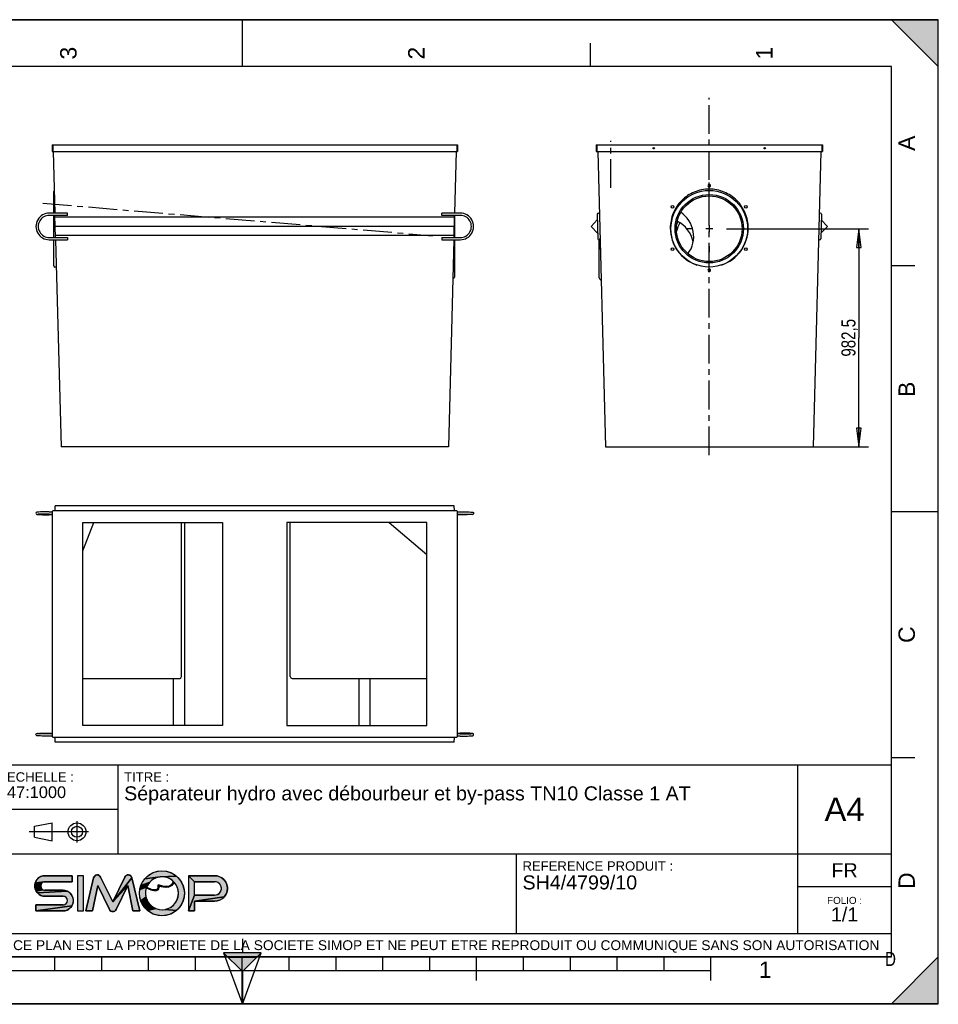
# Model space of a CAD drawing. Header units: millimetres. Extents: x 0 to 297, y 0 to 210.
# Tile 2 of 2: x 101 to 297, y 0 to 210. Entities that reach past the tile are written whole.
import ezdxf

# ---------------------------------------------------------------- set-up
doc = ezdxf.new("R2010")
doc.units = ezdxf.units.MM
doc.header["$LTSCALE"] = 16.335
doc.linetypes.add('CENTER', pattern=[0.6, 0.375, -0.075, 0.075, -0.075])
doc.layers.get('0').update_dxf_attribs({"linetype": 'CONTINUOUS'})
doc.layers.add('AXES', color=7, linetype='CONTINUOUS')
doc.layers.add('AXES_REF', color=7, linetype='CONTINUOUS')
doc.styles.get("Standard").update_dxf_attribs({"font": 'txt', "width": 0.8})
doc.styles.add('TEXTSTYLE_2', font='arial.ttf')
doc.styles.add('TEXTSTYLE_3', font='arial.ttf')
doc.dimstyles.new('DIMSTYLE_1', dxfattribs={"dimtxt": 3, "dimasz": 4, "dimexe": 2, "dimexo": 0.0625, "dimgap": 0.75, "dimtad": 1, "dimlfac": 21.106588, "dimtxsty": 'Standard', "dimblk": 'CLOSED', "dimblk1": 'CLOSED', "dimblk2": 'CLOSED', "dimcen": 0.09, "dimclrt": 7, "dimazin": 2, "dimtp": 0.01, "dimtm": 0.01, "dimtfac": 1, "dimtofl": 0, "dimtmove": 0, "dimatfit": 3, "dimldrblk": 'CLOSED', "dimfxl": 1, "dimtolj": 1, "dimarcsym": 0})

# ---------------------------------------------------------------- blocks, each defined once
blk = doc.blocks.new('MARGEA4_BL0', base_point=(148.51, 105.01))
at = {"color": 7, "linetype": 'Continuous'}
for p, q in [((297.01, 210.01), (0.01, 210.01)), ((0.01, 0.01), (0.01, 210.01)), ((0.01, 200.01), (10.01, 210.01)), ((10.01, 210.01), (0.01, 210.01)), ((0.01, 210.01), (0.01, 200.01)), ((0.01, 0.01), (0.01, 210.01)), ((0.01, 210.01), (0.01, 0.01)), ((0.01, 200.01), (10.01, 210.01)), ((148.51, 210.01), (148.51, 200.01)), ((287.01, 210.01), (297.01, 200.01)), ((297.01, 210.01), (287.01, 210.01)), ((297.01, 200.01), (287.01, 210.01)), ((297.01, 0.01), (297.01, 210.01)), ((297.01, 200.01), (297.01, 210.01)), ((297.01, 0.01), (297.01, 210.01)), ((74.26, 205.01), (74.26, 200.01)), ((222.76, 205.01), (222.76, 200.01)), ((287.01, 200.01), (10.01, 200.01)), ((10.01, 200.01), (10.01, 10.01)), ((287.01, 10.01), (287.01, 200.01)), ((5.01, 157.51), (10.01, 157.51)), ((292.01, 157.51), (287.01, 157.51)), ((0.01, 105.01), (15.01, 105.01)), ((297.01, 105.01), (287.01, 105.01)), ((5.01, 52.51), (10.01, 52.51)), ((292.01, 52.51), (287.01, 52.51)), ((0.01, 10.01), (10.01, 0.01)), ((0.01, 0.01), (0.01, 10.01)), ((0.01, 10.01), (10.01, 0.01)), ((287.01, 10.01), (10.01, 10.01)), ((48.51, 5.01), (48.51, 10.01)), ((58.51, 7.01), (58.51, 10.01)), ((68.51, 7.01), (68.51, 10.01)), ((78.51, 7.01), (78.51, 10.01)), ((88.51, 7.01), (88.51, 10.01)), ((98.51, 5.01), (98.51, 10.01)), ((108.51, 7.01), (108.51, 10.01)), ((118.51, 7.01), (118.51, 10.01)), ((128.51, 7.01), (128.51, 10.01)), ((138.51, 7.01), (138.51, 10.01)), ((148.51, 0.01), (148.51, 10.01)), ((158.51, 7.01), (158.51, 10.01)), ((168.51, 7.01), (168.51, 10.01)), ((178.51, 7.01), (178.51, 10.01)), ((188.51, 7.01), (188.51, 10.01)), ((198.51, 5.01), (198.51, 10.01)), ((208.51, 7.01), (208.51, 10.01)), ((218.51, 7.01), (218.51, 10.01)), ((228.51, 7.01), (228.51, 10.01)), ((238.51, 7.01), (238.51, 10.01)), ((248.51, 5.01), (248.51, 10.01)), ((297.01, 10.01), (287.01, 0.01)), ((297.01, 10.01), (287.01, 0.01)), ((297.01, 0.01), (297.01, 10.01)), ((248.51, 7.01), (48.51, 7.01)), ((297.01, 0.01), (0.01, 0.01)), ((10.01, 0.01), (0.01, 0.01)), ((297.01, 0.01), (0.01, 0.01)), ((287.01, 0.01), (297.01, 0.01))]:
    blk.add_line(p, q, dxfattribs=at)
for points in [[(0.01, 200.01), (10.01, 210.01), (0.01, 210.01)], [(287.01, 210.01), (297.01, 200.01), (297.01, 210.01)], [(0.01, 10.01), (10.01, 0.01), (0.01, 0.01)], [(297.01, 10.01), (287.01, 0.01), (297.01, 0.01)]]:
    blk.add_solid(points, dxfattribs=at)
at = {"color": 7, "linetype": 'Continuous', "style": 'TEXTSTYLE_2', "oblique": 0}
for s, p in [('4', (38.89, 201.51)), ('3', (113.14, 201.51)), ('2', (187.39, 201.51)), ('1', (261.64, 201.51)), ('A', (292.01, 182.01)), ('B', (292.01, 129.51)), ('C', (292.01, 77.01)), ('D', (292.01, 24.51))]:
    blk.add_text(s, height=3.5, rotation=90, dxfattribs=at).set_placement(p)
for s, p in [('A', (5.01, 182.01)), ('B', (5.01, 129.51)), ('C', (5.01, 77.01)), ('D', (5.01, 24.51)), ('4', (36.17, 5.35)), ('1', (258.71, 5.52))]:
    blk.add_text(s, height=3.5, dxfattribs=at).set_placement(p)
blk = doc.blocks.new('REPERE_ORIENTATION_BL1', base_point=(148.52, 6.9))
at = {"color": 7, "linetype": 'Continuous'}
for p, q in [((148.52, 13.9), (148.52, 10.9)), ((148.52, 6.9), (144.52, 10.9)), ((152.52, 10.9), (144.52, 10.9)), ((144.52, 10.9), (148.52, -0.1)), ((148.52, 6.9), (152.52, 10.9)), ((148.52, -0.1), (152.52, 10.9)), ((151.52, 9.9), (145.52, 9.9)), ((148.52, 6.9), (148.52, -0.1))]:
    blk.add_line(p, q, dxfattribs=at)
blk.add_solid([(144.52, 10.9), (148.52, 6.9), (152.52, 10.9)], dxfattribs=at)
blk = doc.blocks.new('ISO_BL3', base_point=(109.36, 36.71))
at = {"color": 7, "linetype": 'Continuous'}
for p, q in [((104.16, 37.89), (107.96, 38.61)), ((104.16, 35.53), (104.16, 37.89)), ((107.96, 34.81), (107.96, 38.61)), ((113.24, 34.43), (113.24, 38.99)), ((115.7, 36.71), (103.02, 36.71)), ((104.16, 35.53), (107.96, 34.81))]:
    blk.add_line(p, q, dxfattribs=at)
for radius in [1.9, 1.18]:
    blk.add_circle((113.24, 36.71), radius, dxfattribs=at)
blk = doc.blocks.new('LOGO-SIMOP-2009_BL4', base_point=(124.77, 23.59))
at = {"linetype": 'Continuous'}
for points in [[(105.95, 27.3), (106.41, 27.35), (112.22, 27.35), (112.22, 26.07), (106.41, 26.07), (104.32, 25.83), (104.51, 26.25), (104.78, 26.62), (105.12, 26.93), (105.52, 27.16)], [(117.58, 27.51), (117.79, 27.47), (117.99, 27.38), (118.15, 27.24), (118.28, 27.06), (120.86, 21.75), (124.06, 25.22), (121.58, 20.12), (121.45, 19.93), (121.28, 19.79), (121.08, 19.7), (120.86, 19.67), (120.64, 19.7), (120.44, 19.79), (120.27, 19.93), (120.14, 20.12), (117.66, 25.22), (116.54, 19.83), (115.1, 19.83), (116.78, 26.89), (116.86, 27.1), (116.99, 27.27), (117.16, 27.4), (117.36, 27.49)], [(123.93, 27.47), (124.14, 27.51), (124.36, 27.49), (124.56, 27.4), (124.73, 27.27), (124.86, 27.1), (124.94, 26.89), (120.86, 21.75), (123.44, 27.06), (123.56, 27.24), (123.73, 27.38)], [(131.36, 28.39), (132.2, 28.32), (133.01, 28.1), (133.76, 27.75), (134.45, 27.27), (130.96, 27.09), (127.69, 26.67), (128.28, 27.27), (128.96, 27.75), (129.72, 28.1), (130.53, 28.32)], [(138.29, 26.07), (137.01, 27.35), (142.61, 27.35), (143.18, 27.29), (143.72, 27.11), (144.21, 26.83), (144.63, 26.45), (144.97, 25.99), (145.2, 25.47), (145.32, 24.91), (145.32, 24.34), (145.2, 23.79), (144.97, 23.27), (144.63, 22.81), (138.29, 21.91), (138.29, 19.83), (137.01, 19.83), (138.29, 23.19), (142.61, 23.19), (142.96, 23.23), (143.28, 23.35), (143.57, 23.55), (143.8, 23.81), (143.96, 24.12), (144.04, 24.46), (144.04, 24.8), (143.96, 25.14), (143.8, 25.45), (143.57, 25.71), (143.28, 25.9), (142.96, 26.03), (142.61, 26.07)], [(105.95, 25.95), (105.76, 25.8), (104.22, 25.38), (104.32, 25.83), (106.41, 26.07), (106.17, 26.04)], [(105.52, 25.39), (105.49, 25.15), (105.52, 24.91), (104.32, 24.47), (104.22, 24.92), (104.22, 25.38), (105.76, 25.8), (105.62, 25.61)], [(124.06, 25.22), (120.86, 21.75), (124.94, 26.89), (126.62, 19.83), (125.18, 19.83)], [(128.37, 25.44), (128.08, 24.87), (126.64, 24.42), (126.85, 25.23), (128.75, 25.95)], [(129.75, 26.72), (129.21, 26.38), (128.75, 25.95), (126.85, 25.23), (127.21, 25.99), (127.69, 26.67), (130.96, 27.09), (130.34, 26.96)], [(131.15, 25.2), (131.68, 25.06), (131.32, 24.98), (130.74, 25.18), (130.72, 24.82), (130.63, 24.56), (130.48, 24.35), (130.27, 24.21), (130, 24.3), (130.18, 24.35), (130.35, 24.45), (130.48, 24.62), (130.55, 24.81), (130.58, 25.06), (130.56, 25.43)], [(131.6, 27.1), (130.96, 27.09), (134.45, 27.27), (135.04, 26.67), (135.52, 25.99), (135.87, 25.23), (136.09, 24.42), (136.16, 23.59), (136.09, 22.76), (135.87, 21.95), (135.52, 21.19), (135.04, 20.5), (134.45, 19.91), (132.08, 20.14), (132.72, 20.34), (133.31, 20.66), (133.83, 21.08), (134.26, 21.59), (134.59, 22.18), (134.8, 22.82), (134.88, 23.48), (134.84, 24.15), (134.67, 24.8), (134.38, 25.41), (133.98, 25.95), (133.72, 25.55), (133.44, 25.26), (133.1, 25.04), (132.73, 24.91), (132.16, 25.01), (132.59, 25.04), (132.97, 25.16), (133.31, 25.36), (133.6, 25.65), (133.86, 26.07), (133.38, 26.48), (132.82, 26.79), (132.22, 27)], [(105.76, 24.5), (105.95, 24.35), (104.51, 24.05), (104.32, 24.47), (105.52, 24.91), (105.62, 24.69)], [(111.55, 23.81), (111.89, 23.5), (112.17, 23.13), (112.35, 22.71), (112.45, 22.26), (112.45, 21.8), (112.35, 21.35), (112.17, 20.93), (104.45, 19.83), (104.45, 21.11), (110.26, 21.11), (110.5, 21.14), (110.72, 21.23), (110.91, 21.38), (111.06, 21.57), (111.15, 21.79), (111.18, 22.03), (111.15, 22.27), (111.06, 22.49), (110.91, 22.68), (110.72, 22.83), (110.5, 22.92), (110.26, 22.95), (106.41, 22.95), (105.95, 23), (105.52, 23.14), (105.12, 23.37), (104.78, 23.68), (111.15, 24.04)], [(110.72, 24.18), (111.15, 24.04), (104.78, 23.68), (104.51, 24.05), (105.95, 24.35), (106.17, 24.26), (106.41, 24.23), (110.26, 24.23)], [(128.08, 24.87), (128.43, 24.7), (128.44, 24.52), (128.03, 24.72), (127.88, 24.06), (127.85, 23.39), (127.95, 22.73), (126.85, 21.95), (126.64, 22.76), (126.56, 23.59), (126.64, 24.42)], [(128.74, 24.57), (129.03, 24.46), (129.31, 24.37), (129.16, 24.24), (128.8, 24.37), (128.44, 24.52), (128.43, 24.7)], [(129.79, 24.29), (130, 24.3), (130.27, 24.21), (130.03, 24.14), (129.77, 24.13), (129.47, 24.17), (129.16, 24.24), (129.31, 24.37), (129.55, 24.32)], [(132.16, 25.01), (132.73, 24.91), (132.31, 24.85), (131.84, 24.87), (131.32, 24.98), (131.68, 25.06)], [(128.18, 22.1), (128.52, 21.52), (128.96, 21.02), (127.69, 20.5), (127.21, 21.19), (126.85, 21.95), (127.95, 22.73)], [(129.49, 20.61), (130.09, 20.31), (128.28, 19.91), (127.69, 20.5), (128.96, 21.02)], [(143.18, 21.97), (142.61, 21.91), (138.29, 21.91), (144.63, 22.81), (144.21, 22.43), (143.72, 22.14)], [(110.72, 19.88), (110.26, 19.83), (104.45, 19.83), (112.17, 20.93), (111.89, 20.56), (111.55, 20.25), (111.15, 20.02)], [(131.41, 20.07), (132.08, 20.14), (134.45, 19.91), (133.76, 19.43), (133.01, 19.08), (132.2, 18.86), (131.36, 18.79), (130.53, 18.86), (129.72, 19.08), (128.96, 19.43), (128.28, 19.91), (130.09, 20.31), (130.74, 20.13)]]:
    blk.add_hatch(color=7, dxfattribs=at).paths.add_polyline_path(points)
at = {"color": 7, "linetype": 'Continuous'}
for p, q in [((105.95, 27.3), (106.41, 27.35)), ((112.22, 27.35), (106.41, 27.35)), ((112.22, 26.07), (112.22, 27.35)), ((113.34, 27.35), (113.34, 19.83)), ((114.62, 27.35), (113.34, 27.35)), ((114.62, 19.83), (114.62, 27.35)), ((116.99, 27.27), (117.16, 27.4)), ((117.16, 27.4), (117.36, 27.49)), ((117.36, 27.49), (117.58, 27.51)), ((117.58, 27.51), (117.79, 27.47)), ((117.79, 27.47), (117.99, 27.38)), ((117.99, 27.38), (118.15, 27.24)), ((123.56, 27.24), (123.73, 27.38)), ((123.73, 27.38), (123.93, 27.47)), ((123.93, 27.47), (124.14, 27.51)), ((124.14, 27.51), (124.36, 27.49)), ((124.36, 27.49), (124.56, 27.4)), ((124.56, 27.4), (124.73, 27.27)), ((128.28, 27.27), (128.96, 27.75)), ((128.96, 27.75), (129.72, 28.1)), ((129.72, 28.1), (130.53, 28.32)), ((130.53, 28.32), (131.36, 28.39)), ((131.36, 28.39), (132.2, 28.32)), ((132.2, 28.32), (133.01, 28.1)), ((133.01, 28.1), (133.76, 27.75)), ((133.76, 27.75), (134.45, 27.27)), ((142.61, 27.35), (137.01, 27.35)), ((138.29, 26.07), (137.01, 27.35)), ((137.01, 27.35), (137.01, 19.83)), ((142.61, 27.35), (143.18, 27.29)), ((104.22, 25.38), (104.32, 25.83)), ((105.76, 25.8), (104.22, 25.38)), ((104.22, 24.92), (104.22, 25.38)), ((104.32, 25.83), (104.51, 26.25)), ((106.41, 26.07), (104.32, 25.83)), ((104.51, 26.25), (104.78, 26.62)), ((104.78, 26.62), (105.12, 26.93)), ((105.12, 26.93), (105.52, 27.16)), ((105.52, 25.39), (105.49, 25.15)), ((105.52, 27.16), (105.95, 27.3)), ((105.62, 25.61), (105.52, 25.39)), ((105.76, 25.8), (105.62, 25.61)), ((105.95, 25.95), (105.76, 25.8)), ((106.17, 26.04), (105.95, 25.95)), ((106.41, 26.07), (106.17, 26.04)), ((106.41, 26.07), (112.22, 26.07)), ((116.78, 26.89), (115.1, 19.83)), ((116.54, 19.83), (117.66, 25.22)), ((116.78, 26.89), (116.86, 27.1)), ((116.86, 27.1), (116.99, 27.27)), ((117.66, 25.22), (120.14, 20.12)), ((118.15, 27.24), (118.28, 27.06)), ((120.86, 21.75), (118.28, 27.06)), ((123.44, 27.06), (120.86, 21.75)), ((124.94, 26.89), (120.86, 21.75)), ((124.06, 25.22), (120.86, 21.75)), ((121.58, 20.12), (124.06, 25.22)), ((123.44, 27.06), (123.56, 27.24)), ((124.06, 25.22), (125.18, 19.83)), ((124.73, 27.27), (124.86, 27.1)), ((124.86, 27.1), (124.94, 26.89)), ((126.62, 19.83), (124.94, 26.89)), ((126.64, 24.42), (126.85, 25.23)), ((126.85, 25.23), (127.21, 25.99)), ((128.75, 25.95), (126.85, 25.23)), ((127.21, 25.99), (127.69, 26.67)), ((127.69, 26.67), (128.28, 27.27)), ((130.96, 27.09), (127.69, 26.67)), ((128.37, 25.44), (128.08, 24.87)), ((128.75, 25.95), (128.37, 25.44)), ((129.21, 26.38), (128.75, 25.95)), ((129.75, 26.72), (129.21, 26.38)), ((130.34, 26.96), (129.75, 26.72)), ((130.96, 27.09), (130.34, 26.96)), ((130.58, 25.06), (130.56, 25.43)), ((130.56, 25.43), (131.15, 25.2)), ((134.45, 27.27), (130.96, 27.09)), ((131.6, 27.1), (130.96, 27.09)), ((132.22, 27), (131.6, 27.1)), ((132.82, 26.79), (132.22, 27)), ((133.38, 26.48), (132.82, 26.79)), ((132.97, 25.16), (133.31, 25.36)), ((133.44, 25.26), (133.1, 25.04)), ((133.31, 25.36), (133.6, 25.65)), ((133.86, 26.07), (133.38, 26.48)), ((133.72, 25.55), (133.44, 25.26)), ((133.6, 25.65), (133.86, 26.07)), ((133.98, 25.95), (133.72, 25.55)), ((134.38, 25.41), (133.98, 25.95)), ((134.67, 24.8), (134.38, 25.41)), ((134.45, 27.27), (135.04, 26.67)), ((135.04, 26.67), (135.52, 25.99)), ((135.52, 25.99), (135.87, 25.23)), ((135.87, 25.23), (136.09, 24.42)), ((138.29, 26.07), (142.61, 26.07)), ((138.29, 23.19), (138.29, 26.07)), ((142.96, 26.03), (142.61, 26.07)), ((143.28, 25.9), (142.96, 26.03)), ((143.18, 27.29), (143.72, 27.11)), ((143.57, 25.71), (143.28, 25.9)), ((143.8, 25.45), (143.57, 25.71)), ((143.72, 27.11), (144.21, 26.83)), ((143.96, 25.14), (143.8, 25.45)), ((144.21, 26.83), (144.63, 26.45)), ((144.63, 26.45), (144.97, 25.99)), ((144.97, 25.99), (145.2, 25.47)), ((145.2, 25.47), (145.32, 24.91)), ((104.32, 24.47), (104.22, 24.92)), ((105.52, 24.91), (104.32, 24.47)), ((104.51, 24.05), (104.32, 24.47)), ((105.95, 24.35), (104.51, 24.05)), ((104.78, 23.68), (104.51, 24.05)), ((111.15, 24.04), (104.78, 23.68)), ((105.12, 23.37), (104.78, 23.68)), ((105.52, 23.14), (105.12, 23.37)), ((105.49, 25.15), (105.52, 24.91)), ((105.52, 24.91), (105.62, 24.69)), ((105.95, 23), (105.52, 23.14)), ((105.62, 24.69), (105.76, 24.5)), ((105.76, 24.5), (105.95, 24.35)), ((105.95, 24.35), (106.17, 24.26)), ((106.17, 24.26), (106.41, 24.23)), ((110.26, 24.23), (106.41, 24.23)), ((110.26, 24.23), (110.72, 24.18)), ((110.72, 24.18), (111.15, 24.04)), ((111.15, 24.04), (111.55, 23.81)), ((111.55, 23.81), (111.89, 23.5)), ((111.89, 23.5), (112.17, 23.13)), ((112.17, 23.13), (112.35, 22.71)), ((126.56, 23.59), (126.64, 24.42)), ((126.64, 22.76), (126.56, 23.59)), ((128.08, 24.87), (126.64, 24.42)), ((127.88, 24.06), (127.85, 23.39)), ((127.85, 23.39), (127.95, 22.73)), ((128.03, 24.72), (127.88, 24.06)), ((128.44, 24.52), (128.03, 24.72)), ((128.08, 24.87), (128.43, 24.7)), ((128.43, 24.7), (128.74, 24.57)), ((128.43, 24.7), (128.44, 24.52)), ((128.8, 24.37), (128.44, 24.52)), ((128.74, 24.57), (129.03, 24.46)), ((129.16, 24.24), (128.8, 24.37)), ((129.03, 24.46), (129.31, 24.37)), ((129.31, 24.37), (129.16, 24.24)), ((129.47, 24.17), (129.16, 24.24)), ((129.31, 24.37), (129.55, 24.32)), ((129.77, 24.13), (129.47, 24.17)), ((129.55, 24.32), (129.79, 24.29)), ((130.03, 24.14), (129.77, 24.13)), ((129.79, 24.29), (130, 24.3)), ((130, 24.3), (130.18, 24.35)), ((130.27, 24.21), (130, 24.3)), ((130.27, 24.21), (130.03, 24.14)), ((130.18, 24.35), (130.35, 24.45)), ((130.48, 24.35), (130.27, 24.21)), ((130.35, 24.45), (130.48, 24.62)), ((130.48, 24.62), (130.55, 24.81)), ((130.63, 24.56), (130.48, 24.35)), ((130.55, 24.81), (130.58, 25.06)), ((130.72, 24.82), (130.63, 24.56)), ((130.74, 25.18), (130.72, 24.82)), ((131.32, 24.98), (130.74, 25.18)), ((131.15, 25.2), (131.68, 25.06)), ((131.68, 25.06), (131.32, 24.98)), ((131.84, 24.87), (131.32, 24.98)), ((131.68, 25.06), (132.16, 25.01)), ((132.31, 24.85), (131.84, 24.87)), ((132.16, 25.01), (132.59, 25.04)), ((132.73, 24.91), (132.16, 25.01)), ((132.73, 24.91), (132.31, 24.85)), ((132.59, 25.04), (132.97, 25.16)), ((133.1, 25.04), (132.73, 24.91)), ((134.84, 24.15), (134.67, 24.8)), ((134.8, 22.82), (134.88, 23.48)), ((134.88, 23.48), (134.84, 24.15)), ((136.09, 24.42), (136.16, 23.59)), ((136.16, 23.59), (136.09, 22.76)), ((138.29, 23.19), (137.01, 19.83)), ((142.61, 23.19), (138.29, 23.19)), ((142.61, 23.19), (142.96, 23.23)), ((142.96, 23.23), (143.28, 23.35)), ((143.28, 23.35), (143.57, 23.55)), ((143.57, 23.55), (143.8, 23.81)), ((143.8, 23.81), (143.96, 24.12)), ((144.04, 24.8), (143.96, 25.14)), ((143.96, 24.12), (144.04, 24.46)), ((144.04, 24.46), (144.04, 24.8)), ((144.97, 23.27), (144.63, 22.81)), ((145.2, 23.79), (144.97, 23.27)), ((145.32, 24.34), (145.2, 23.79)), ((145.32, 24.91), (145.32, 24.34)), ((104.45, 21.11), (104.45, 19.83)), ((110.26, 21.11), (104.45, 21.11)), ((106.41, 22.95), (105.95, 23)), ((106.41, 22.95), (110.26, 22.95)), ((110.5, 22.92), (110.26, 22.95)), ((110.26, 21.11), (110.5, 21.14)), ((110.72, 22.83), (110.5, 22.92)), ((110.5, 21.14), (110.72, 21.23)), ((110.91, 22.68), (110.72, 22.83)), ((110.72, 21.23), (110.91, 21.38)), ((111.06, 22.49), (110.91, 22.68)), ((110.91, 21.38), (111.06, 21.57)), ((111.15, 22.27), (111.06, 22.49)), ((111.06, 21.57), (111.15, 21.79)), ((111.18, 22.03), (111.15, 22.27)), ((111.15, 21.79), (111.18, 22.03)), ((112.35, 21.35), (112.17, 20.93)), ((112.35, 22.71), (112.45, 22.26)), ((112.45, 21.8), (112.35, 21.35)), ((112.45, 22.26), (112.45, 21.8)), ((126.85, 21.95), (126.64, 22.76)), ((127.95, 22.73), (126.85, 21.95)), ((127.21, 21.19), (126.85, 21.95)), ((127.69, 20.5), (127.21, 21.19)), ((128.96, 21.02), (127.69, 20.5)), ((127.95, 22.73), (128.18, 22.1)), ((128.18, 22.1), (128.52, 21.52)), ((128.52, 21.52), (128.96, 21.02)), ((128.96, 21.02), (129.49, 20.61)), ((133.31, 20.66), (133.83, 21.08)), ((133.83, 21.08), (134.26, 21.59)), ((134.26, 21.59), (134.59, 22.18)), ((134.59, 22.18), (134.8, 22.82)), ((135.52, 21.19), (135.04, 20.5)), ((135.87, 21.95), (135.52, 21.19)), ((136.09, 22.76), (135.87, 21.95)), ((144.63, 22.81), (138.29, 21.91)), ((138.29, 21.91), (142.61, 21.91)), ((138.29, 19.83), (138.29, 21.91)), ((143.18, 21.97), (142.61, 21.91)), ((143.72, 22.14), (143.18, 21.97)), ((144.21, 22.43), (143.72, 22.14)), ((144.63, 22.81), (144.21, 22.43)), ((112.17, 20.93), (104.45, 19.83)), ((104.45, 19.83), (110.26, 19.83)), ((110.72, 19.88), (110.26, 19.83)), ((111.15, 20.02), (110.72, 19.88)), ((111.55, 20.25), (111.15, 20.02)), ((111.89, 20.56), (111.55, 20.25)), ((112.17, 20.93), (111.89, 20.56)), ((113.34, 19.83), (114.62, 19.83)), ((115.1, 19.83), (116.54, 19.83)), ((120.27, 19.93), (120.14, 20.12)), ((120.44, 19.79), (120.27, 19.93)), ((120.64, 19.7), (120.44, 19.79)), ((120.86, 19.67), (120.64, 19.7)), ((121.08, 19.7), (120.86, 19.67)), ((121.28, 19.79), (121.08, 19.7)), ((121.45, 19.93), (121.28, 19.79)), ((121.58, 20.12), (121.45, 19.93)), ((125.18, 19.83), (126.62, 19.83)), ((128.28, 19.91), (127.69, 20.5)), ((130.09, 20.31), (128.28, 19.91)), ((128.96, 19.43), (128.28, 19.91)), ((129.72, 19.08), (128.96, 19.43)), ((129.49, 20.61), (130.09, 20.31)), ((130.53, 18.86), (129.72, 19.08)), ((130.09, 20.31), (130.74, 20.13)), ((130.74, 20.13), (131.41, 20.07)), ((131.41, 20.07), (132.08, 20.14)), ((132.08, 20.14), (132.72, 20.34)), ((134.45, 19.91), (132.08, 20.14)), ((133.01, 19.08), (132.2, 18.86)), ((132.72, 20.34), (133.31, 20.66)), ((133.76, 19.43), (133.01, 19.08)), ((134.45, 19.91), (133.76, 19.43)), ((135.04, 20.5), (134.45, 19.91)), ((137.01, 19.83), (138.29, 19.83)), ((131.36, 18.79), (130.53, 18.86)), ((132.2, 18.86), (131.36, 18.79))]:
    blk.add_line(p, q, dxfattribs=at)
for points in [[(105.95, 27.3), (106.41, 27.35), (112.22, 27.35), (112.22, 26.07), (106.41, 26.07), (104.32, 25.83), (104.51, 26.25), (104.78, 26.62), (105.12, 26.93), (105.52, 27.16), (105.95, 27.3)], [(117.58, 27.51), (117.79, 27.47), (117.99, 27.38), (118.15, 27.24), (118.28, 27.06), (120.86, 21.75), (124.06, 25.22), (121.58, 20.12), (121.45, 19.93), (121.28, 19.79), (121.08, 19.7), (120.86, 19.67), (120.64, 19.7), (120.44, 19.79), (120.27, 19.93), (120.14, 20.12), (117.66, 25.22), (116.54, 19.83), (115.1, 19.83), (116.78, 26.89), (116.86, 27.1), (116.99, 27.27), (117.16, 27.4), (117.36, 27.49), (117.58, 27.51)], [(123.93, 27.47), (124.14, 27.51), (124.36, 27.49), (124.56, 27.4), (124.73, 27.27), (124.86, 27.1), (124.94, 26.89), (120.86, 21.75), (123.44, 27.06), (123.56, 27.24), (123.73, 27.38), (123.93, 27.47)], [(131.36, 28.39), (132.2, 28.32), (133.01, 28.1), (133.76, 27.75), (134.45, 27.27), (130.96, 27.09), (127.69, 26.67), (128.28, 27.27), (128.96, 27.75), (129.72, 28.1), (130.53, 28.32), (131.36, 28.39)], [(138.29, 26.07), (137.01, 27.35), (142.61, 27.35), (143.18, 27.29), (143.72, 27.11), (144.21, 26.83), (144.63, 26.45), (144.97, 25.99), (145.2, 25.47), (145.32, 24.91), (145.32, 24.34), (145.2, 23.79), (144.97, 23.27), (144.63, 22.81), (138.29, 21.91), (138.29, 19.83), (137.01, 19.83), (138.29, 23.19), (142.61, 23.19), (142.96, 23.23), (143.28, 23.35), (143.57, 23.55), (143.8, 23.81), (143.96, 24.12), (144.04, 24.46), (144.04, 24.8), (143.96, 25.14), (143.8, 25.45), (143.57, 25.71), (143.28, 25.9), (142.96, 26.03), (142.61, 26.07), (138.29, 26.07)], [(105.95, 25.95), (105.76, 25.8), (104.22, 25.38), (104.32, 25.83), (106.41, 26.07), (106.17, 26.04), (105.95, 25.95)], [(105.52, 25.39), (105.49, 25.15), (105.52, 24.91), (104.32, 24.47), (104.22, 24.92), (104.22, 25.38), (105.76, 25.8), (105.62, 25.61), (105.52, 25.39)], [(124.06, 25.22), (120.86, 21.75), (124.94, 26.89), (126.62, 19.83), (125.18, 19.83), (124.06, 25.22)], [(128.37, 25.44), (128.08, 24.87), (126.64, 24.42), (126.85, 25.23), (128.75, 25.95), (128.37, 25.44)], [(129.75, 26.72), (129.21, 26.38), (128.75, 25.95), (126.85, 25.23), (127.21, 25.99), (127.69, 26.67), (130.96, 27.09), (130.34, 26.96), (129.75, 26.72)], [(131.15, 25.2), (131.68, 25.06), (131.32, 24.98), (130.74, 25.18), (130.72, 24.82), (130.63, 24.56), (130.48, 24.35), (130.27, 24.21), (130, 24.3), (130.18, 24.35), (130.35, 24.45), (130.48, 24.62), (130.55, 24.81), (130.58, 25.06), (130.56, 25.43), (131.15, 25.2)], [(131.6, 27.1), (130.96, 27.09), (134.45, 27.27), (135.04, 26.67), (135.52, 25.99), (135.87, 25.23), (136.09, 24.42), (136.16, 23.59), (136.09, 22.76), (135.87, 21.95), (135.52, 21.19), (135.04, 20.5), (134.45, 19.91), (132.08, 20.14), (132.72, 20.34), (133.31, 20.66), (133.83, 21.08), (134.26, 21.59), (134.59, 22.18), (134.8, 22.82), (134.88, 23.48), (134.84, 24.15), (134.67, 24.8), (134.38, 25.41), (133.98, 25.95), (133.72, 25.55), (133.44, 25.26), (133.1, 25.04), (132.73, 24.91), (132.16, 25.01), (132.59, 25.04), (132.97, 25.16), (133.31, 25.36), (133.6, 25.65), (133.86, 26.07), (133.38, 26.48), (132.82, 26.79), (132.22, 27), (131.6, 27.1)], [(105.76, 24.5), (105.95, 24.35), (104.51, 24.05), (104.32, 24.47), (105.52, 24.91), (105.62, 24.69), (105.76, 24.5)], [(111.55, 23.81), (111.89, 23.5), (112.17, 23.13), (112.35, 22.71), (112.45, 22.26), (112.45, 21.8), (112.35, 21.35), (112.17, 20.93), (104.45, 19.83), (104.45, 21.11), (110.26, 21.11), (110.5, 21.14), (110.72, 21.23), (110.91, 21.38), (111.06, 21.57), (111.15, 21.79), (111.18, 22.03), (111.15, 22.27), (111.06, 22.49), (110.91, 22.68), (110.72, 22.83), (110.5, 22.92), (110.26, 22.95), (106.41, 22.95), (105.95, 23), (105.52, 23.14), (105.12, 23.37), (104.78, 23.68), (111.15, 24.04), (111.55, 23.81)], [(110.72, 24.18), (111.15, 24.04), (104.78, 23.68), (104.51, 24.05), (105.95, 24.35), (106.17, 24.26), (106.41, 24.23), (110.26, 24.23), (110.72, 24.18)], [(128.08, 24.87), (128.43, 24.7), (128.44, 24.52), (128.03, 24.72), (127.88, 24.06), (127.85, 23.39), (127.95, 22.73), (126.85, 21.95), (126.64, 22.76), (126.56, 23.59), (126.64, 24.42), (128.08, 24.87)], [(128.74, 24.57), (129.03, 24.46), (129.31, 24.37), (129.16, 24.24), (128.8, 24.37), (128.44, 24.52), (128.43, 24.7), (128.74, 24.57)], [(129.79, 24.29), (130, 24.3), (130.27, 24.21), (130.03, 24.14), (129.77, 24.13), (129.47, 24.17), (129.16, 24.24), (129.31, 24.37), (129.55, 24.32), (129.79, 24.29)], [(132.16, 25.01), (132.73, 24.91), (132.31, 24.85), (131.84, 24.87), (131.32, 24.98), (131.68, 25.06), (132.16, 25.01)], [(128.18, 22.1), (128.52, 21.52), (128.96, 21.02), (127.69, 20.5), (127.21, 21.19), (126.85, 21.95), (127.95, 22.73), (128.18, 22.1)], [(129.49, 20.61), (130.09, 20.31), (128.28, 19.91), (127.69, 20.5), (128.96, 21.02), (129.49, 20.61)], [(143.18, 21.97), (142.61, 21.91), (138.29, 21.91), (144.63, 22.81), (144.21, 22.43), (143.72, 22.14), (143.18, 21.97)], [(110.72, 19.88), (110.26, 19.83), (104.45, 19.83), (112.17, 20.93), (111.89, 20.56), (111.55, 20.25), (111.15, 20.02), (110.72, 19.88)], [(131.41, 20.07), (132.08, 20.14), (134.45, 19.91), (133.76, 19.43), (133.01, 19.08), (132.2, 18.86), (131.36, 18.79), (130.53, 18.86), (129.72, 19.08), (128.96, 19.43), (128.28, 19.91), (130.09, 20.31), (130.74, 20.13), (131.41, 20.07)]]:
    blk.add_lwpolyline(points, dxfattribs=at)
blk.add_circle((131.36, 23.59), 4.8, dxfattribs=at)
for centre, radius, start, end in [((106.41, 25.15), 2.2, 90, 270), ((117.56, 26.71), 0.8, 25.9494, 166.6355), ((124.16, 26.71), 0.8, 13.3645, 154.0506), ((142.61, 24.63), 2.72, 270, 90), ((106.41, 25.15), 0.92, 90, 270), ((131.36, 23.59), 3.52, 161.3005, 42.0267), ((131.36, 23.59), 3.52, 44.7928, 158.6763), ((142.61, 24.63), 1.44, 270, 90), ((110.26, 22.03), 2.2, 270, 90), ((110.26, 22.03), 0.92, 270, 90), ((120.86, 20.47), 0.8, 205.9494, 334.0506)]:
    blk.add_arc(centre, radius, start, end, dxfattribs=at)
for points, knots in [([(130.56, 25.43), (130.59, 25.22), (130.59, 24.88), (130.47, 24.54), (130.24, 24.35), (129.84, 24.25), (129.15, 24.38), (128.46, 24.68), (128.08, 24.87)], [0, 0, 0, 0, 0.125, 0.25, 0.375, 0.5, 0.75, 1, 1, 1, 1]), ([(133.98, 25.95), (133.74, 25.49), (133.11, 24.89), (131.96, 24.79), (131.13, 25.02), (130.74, 25.18)], [0, 0, 0, 0, 0.345264, 0.703638, 1, 1, 1, 1]), ([(130.74, 25.18), (130.75, 25.01), (130.71, 24.64), (130.44, 24.24), (129.95, 24.1), (129.39, 24.16), (128.75, 24.37), (128.28, 24.59), (128.03, 24.72)], [0, 0, 0, 0, 0.118516, 0.29564, 0.472763, 0.649887, 0.82701, 1, 1, 1, 1])]:
    blk.add_open_spline(points, degree=3, knots=knots, dxfattribs=at)
blk.add_open_spline([(133.86, 26.07), (133.69, 25.73), (133.28, 25.24), (132.5, 24.97), (131.59, 25.04), (130.91, 25.27), (130.56, 25.43)], degree=3, dxfattribs=at)
for points in [[(113.34, 19.83), (113.34, 27.35), (114.62, 19.83), (114.62, 27.35)], [(138.29, 23.19), (137.01, 19.83), (138.29, 26.07), (137.01, 27.35)]]:
    blk.add_solid(points, dxfattribs=at)
blk = doc.blocks.new('_CLOSED')
at = {"color": 0, "linetype": 'ByBlock'}
for p, q in [((0, 0), (-1, 0.125)), ((-1, 0.125), (-1, -0.125)), ((-1, -0.125), (0, 0)), ((-1, 0), (0, 0))]:
    blk.add_line(p, q, dxfattribs=at)
blk = doc.blocks.new('*D2')
at = {"color": 7, "linetype": 'Continuous', "transparency": 16777216}
for p, q in [((253.2, 165.41), (282.09, 165.41)), ((280.09, 165.41), (280.09, 142.13)), ((280.09, 118.86), (280.09, 142.13)), ((270.35, 118.86), (282.09, 118.86))]:
    blk.add_line(p, q, dxfattribs=at)
at = {"color": 7, "linetype": 'Continuous', "transparency": 16777216, "xscale": 4, "yscale": 4, "zscale": 4}
for p, rotation in [((280.09, 165.41), 90), ((280.09, 118.86), 270)]:
    blk.add_blockref('_CLOSED', p, dxfattribs=dict(at, rotation=rotation))
at = {"color": 7, "linetype": 'Continuous', "transparency": 16777216, "insert": (276.34, 142.13), "char_height": 3, "width": 12, "attachment_point": 2, "rotation": 90, "line_spacing_factor": 0.9}
blk.add_mtext('982,5', dxfattribs=at)
blk = doc.blocks.new('*T8')
at = {"color": 7, "linetype": 'Continuous'}
for p, q in [((0, 0), (0, 41)), ((0, 41), (190, 41)), ((25, 22), (25, 41)), ((170, 5), (170, 41)), ((190, 0), (190, 41)), ((0, 31.5), (25, 31.5)), ((0, 22), (190, 22)), ((110, 5), (110, 22)), ((170, 15), (190, 15)), ((0, 5), (190, 5)), ((0, 0), (190, 0))]:
    blk.add_line(p, q, dxfattribs=at)
at = {"color": 7, "linetype": 'Continuous', "line_spacing_factor": 0.9, "style": 'TEXTSTYLE_3'}
for s, insert, char_height, width, attachment_point in [('ECHELLE :\\P\\H2.5;47:1000', (1.28, 39.4), 2, 28.5204, 1), ('TITRE :\\P\\H3.0;Séparateur hydro avec débourbeur et by-pass TN10 Classe 1 AT', (26.28, 39.4), 2, 241.6283, 1), ('A4', (180, 34), 5, 17.0632, 2), ('REFERENCE PRODUIT :\\P\\H3.0;SH4/4799/10', (111.28, 20.4), 2, 64.1338, 1), ('FR', (180, 20), 3, 11.1524, 2), ('FOLIO :  \\P\\H3.0;1/1', (180, 12.81), 1.5, 17.197, 2), ('CE PLAN EST LA PROPRIETE DE LA SOCIETE SIMOP ET NE PEUT ETRE REPRODUIT OU COMMUNIQUE SANS SON AUTORISATION', (95, 3.55), 2.1, 368.8974, 2)]:
    blk.add_mtext(s, dxfattribs=dict(at, insert=insert, char_height=char_height, width=width, attachment_point=attachment_point))

msp = doc.modelspace()

# ---------------------------------------------------------------- linework, layer by layer
at = {"color": 7, "linetype": 'Continuous'}
for p, q in [((0, 210), (297, 210)), ((297, 0), (297, 210)), ((297.01414, 0.01385), (297.01414, 200.01385)), ((107.91728, 183.29184), (107.91728, 181.87048)), ((107.91728, 183.29184), (194.43055, 183.29184)), ((108.05942, 183.29184), (108.05942, 181.87048)), ((194.28842, 183.29184), (194.28842, 181.87048)), ((194.43055, 183.29184), (194.43055, 181.87048)), ((223.99927, 183.29184), (223.99927, 181.87048)), ((223.99927, 183.29184), (272.27803, 183.29184)), ((224.1414, 183.29184), (224.1414, 181.87048)), ((272.1359, 183.29184), (272.1359, 181.87048)), ((272.27803, 183.29184), (272.27803, 181.87048)), ((107.91728, 181.87048), (194.43055, 181.87048)), ((108.18754, 181.87383), (108.53158, 168.73538)), ((194.1603, 181.87383), (193.81626, 168.73538)), ((223.99927, 181.87048), (272.27803, 181.87048)), ((224.34068, 181.87048), (225.99074, 118.85698)), ((271.93662, 181.87048), (270.28655, 118.85698)), ((108.29631, 168.73538), (108.29631, 173.34234)), ((111.23373, 168.73538), (107.325, 168.73538)), ((111.23373, 168.26159), (107.325, 168.26159)), ((108.29631, 163.52552), (108.29631, 168.26159)), ((108.668, 163.52552), (108.54399, 168.26159)), ((111.23373, 168.26178), (111.23373, 168.73529)), ((195.02283, 168.73538), (191.1141, 168.73538)), ((191.1141, 168.26178), (191.1141, 168.73529)), ((195.02283, 168.26159), (191.1141, 168.26159)), ((193.67983, 163.52552), (193.80385, 168.26159)), ((193.81463, 168.26159), (193.81463, 163.52552)), ((224.21705, 168.49228), (224.35347, 163.28242)), ((272.06025, 168.49228), (271.92382, 163.28242)), ((193.79297, 167.84599), (108.55487, 167.84599)), ((224.24737, 167.33449), (222.91198, 165.85139)), ((273.36532, 165.85139), (272.02993, 167.33449)), ((193.74074, 165.85139), (108.6071, 165.85139)), ((193.69104, 163.95352), (108.6568, 163.95352)), ((222.91198, 165.85139), (224.32316, 164.44021)), ((271.95414, 164.44021), (273.36532, 165.85139)), ((107.325, 163.52552), (111.23373, 163.52552)), ((107.325, 163.05173), (111.23373, 163.05173)), ((108.29631, 157.47051), (108.29631, 163.05173)), ((108.68041, 163.05173), (109.83769, 118.85698)), ((111.23373, 163.52544), (111.23373, 163.05192)), ((191.1141, 163.52552), (195.02283, 163.52552)), ((191.1141, 163.52544), (191.1141, 163.05192)), ((191.1141, 163.05173), (195.02283, 163.05173)), ((193.66743, 163.05173), (192.51015, 118.85698)), ((193.81463, 163.05173), (193.81463, 155.10159)), ((224.68626, 154.90324), (224.68626, 163.07278)), ((224.72462, 161.39535), (224.88547, 161.06559)), ((224.79727, 154.63523), (225.06076, 154.37175)), ((192.51015, 118.85698), (109.83769, 118.85698)), ((225.99074, 118.85698), (270.28655, 118.85698)), ((108.05942, 105.20147), (107.91728, 105.05933)), ((107.91728, 105.05933), (107.91728, 57.06484)), ((194.28842, 105.20147), (108.05942, 105.20147)), ((108.57548, 105.20147), (108.6071, 106.28876)), ((193.74074, 106.28876), (108.6071, 106.28876)), ((193.77236, 105.20147), (193.74074, 106.28876)), ((194.43055, 105.05933), (194.28842, 105.20147)), ((194.43055, 57.06484), (194.43055, 105.05933)), ((107.14218, 104.37372), (107.325, 104.37356)), ((107.325, 104.98377), (107.1582, 104.98363)), ((107.325, 104.98377), (107.91728, 104.98377)), ((107.325, 104.50998), (107.91728, 104.50998)), ((107.91728, 104.37356), (107.325, 104.37356)), ((194.43055, 104.98377), (195.02283, 104.98377)), ((194.43055, 104.50998), (195.02283, 104.50998)), ((195.02283, 104.37356), (194.43055, 104.37356)), ((195.02283, 104.98377), (195.18964, 104.98363)), ((195.20565, 104.37372), (195.02283, 104.37356)), ((114.45552, 96.69998), (116.83496, 102.73778)), ((114.45552, 59.38639), (114.45552, 102.73778)), ((114.45552, 102.73778), (144.30402, 102.73778)), ((135.53899, 69.83336), (135.53899, 102.73778)), ((136.22808, 59.38639), (136.22808, 102.73778)), ((144.30402, 102.73778), (144.30402, 59.38639)), ((158.04381, 102.73778), (158.04381, 59.38639)), ((187.89231, 102.73778), (158.04381, 102.73778)), ((158.75449, 69.83336), (158.75449, 102.73778)), ((179.8099, 102.73778), (187.89231, 95.91264)), ((187.89231, 59.38639), (187.89231, 102.73778)), ((114.45552, 69.45434), (135.15996, 69.45434)), ((133.85915, 59.38639), (133.85915, 69.45434)), ((159.13352, 69.45434), (187.89231, 69.45434)), ((173.42025, 59.38639), (173.42025, 69.45434)), ((175.78918, 59.38639), (175.78918, 69.45434)), ((144.30402, 59.38639), (114.45552, 59.38639)), ((158.04381, 59.38639), (187.89231, 59.38639)), ((107.14218, 57.75045), (107.325, 57.75061)), ((107.325, 57.1404), (107.1582, 57.14054)), ((107.325, 57.75061), (107.91728, 57.75061)), ((107.91728, 57.61419), (107.325, 57.61419)), ((107.91728, 57.1404), (107.325, 57.1404)), ((107.91728, 57.06484), (108.05942, 56.9227)), ((108.05942, 56.9227), (194.28842, 56.9227)), ((108.6071, 55.83541), (108.57548, 56.9227)), ((193.74074, 55.83541), (193.77236, 56.9227)), ((194.28842, 56.9227), (194.43055, 57.06484)), ((194.43055, 57.75061), (195.02283, 57.75061)), ((195.02283, 57.61419), (194.43055, 57.61419)), ((195.02283, 57.1404), (194.43055, 57.1404)), ((195.20565, 57.75045), (195.02283, 57.75061)), ((195.02283, 57.1404), (195.18964, 57.14054)), ((193.74074, 55.83541), (108.6071, 55.83541)), ((0, 0), (297, 0))]:
    msp.add_line(p, q, dxfattribs=at)
for radius in [8.1728, 7.2963]:
    msp.add_circle((248.13865, 165.40642), radius, dxfattribs=at)
for centre, radius, start, end in [((108.5332, 173.34234), 0.23689, 122.6286361, 180), ((107.32421, 165.89355), 2.8418, 89.9840049, 270.0159951), ((107.32425, 165.89355), 2.36801, 89.9818516, 270.0181484), ((195.02363, 165.89355), 2.8418, 269.9840049, 90.0159951), ((195.02358, 165.89355), 2.36801, 269.9818515, 90.0181485), ((224.45386, 168.49848), 0.23689, 1.5, 181.5), ((271.82344, 168.49848), 0.23689, 358.5, 178.5), ((248.13865, 163.0375), 7.69549, 149.9059573, 154.568361), ((224.59029, 163.28863), 0.23689, 181.5, 1.5), ((271.68701, 163.28863), 0.23689, 178.5, 358.5), ((225.06528, 161.56152), 0.37903, 180, 206.0022738), ((108.5332, 157.47051), 0.23689, 180, 270), ((108.7701, 156.99673), 0.23689, 74.5963354, 90), ((193.57774, 155.10159), 0.23689, 270, 360), ((225.06528, 154.90324), 0.37903, 180, 225), ((135.15996, 69.83336), 0.37903, 270, 360), ((159.13352, 69.83336), 0.37903, 180, 270)]:
    msp.add_arc(centre, radius, start, end, dxfattribs=at)
for points, knots in [([(104.48229, 104.67879), (104.48219, 104.58111), (104.59727, 104.44212), (104.8366, 104.42063), (104.97857, 104.4113), (105.08474, 104.4067)], [0, 0, 0, 0, 0.406985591, 0.55719855, 1, 1, 1, 1]), ([(105.07568, 104.95023), (104.97166, 104.94565), (104.83216, 104.93683), (104.59602, 104.91394), (104.48238, 104.77593), (104.48229, 104.67879)], [0, 0, 0, 0, 0.439380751, 0.590044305, 1, 1, 1, 1]), ([(107.325, 104.50998), (106.75765, 104.50998), (105.99748, 104.51076), (105.15363, 104.47614), (104.87356, 104.4707), (104.78797, 104.45527)], [0, 0, 0, 0, 0.670592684, 0.89720854, 1, 1, 1, 1]), ([(107.1582, 104.98363), (106.95094, 104.98328), (106.25671, 104.97931), (105.56223, 104.97161), (105.07568, 104.95023)], [0, 0, 0, 0, 0.298528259, 1, 1, 1, 1]), ([(105.08474, 104.4067), (105.21348, 104.40113), (105.89912, 104.38), (106.58512, 104.37475), (107.14218, 104.37372)], [0, 0, 0, 0, 0.187864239, 1, 1, 1, 1]), ([(195.02283, 104.50998), (195.59019, 104.50998), (196.35036, 104.51076), (197.1942, 104.47614), (197.47428, 104.4707), (197.55986, 104.45527)], [0, 0, 0, 0, 0.670592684, 0.89720854, 1, 1, 1, 1]), ([(195.18964, 104.98363), (195.3969, 104.98328), (196.09113, 104.97931), (196.78561, 104.97161), (197.27216, 104.95023)], [0, 0, 0, 0, 0.298528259, 1, 1, 1, 1]), ([(197.26309, 104.4067), (197.13435, 104.40113), (196.44872, 104.38), (195.76272, 104.37475), (195.20565, 104.37372)], [0, 0, 0, 0, 0.187864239, 1, 1, 1, 1]), ([(197.86555, 104.67879), (197.86564, 104.58111), (197.75057, 104.44212), (197.51124, 104.42063), (197.36927, 104.4113), (197.26309, 104.4067)], [0, 0, 0, 0, 0.406985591, 0.55719855, 1, 1, 1, 1]), ([(197.27216, 104.95023), (197.37617, 104.94565), (197.51568, 104.93683), (197.75182, 104.91394), (197.86545, 104.77593), (197.86555, 104.67879)], [0, 0, 0, 0, 0.439380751, 0.590044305, 1, 1, 1, 1]), ([(104.48229, 57.44538), (104.48219, 57.54306), (104.59727, 57.68205), (104.8366, 57.70354), (104.97857, 57.71287), (105.08474, 57.71747)], [0, 0, 0, 0, 0.406985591, 0.55719855, 1, 1, 1, 1]), ([(105.07568, 57.17394), (104.97166, 57.17852), (104.83216, 57.18734), (104.59602, 57.21023), (104.48238, 57.34824), (104.48229, 57.44538)], [0, 0, 0, 0, 0.439380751, 0.590044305, 1, 1, 1, 1]), ([(107.325, 57.61419), (106.75765, 57.61419), (105.99748, 57.61341), (105.15363, 57.64803), (104.87356, 57.65347), (104.78797, 57.6689)], [0, 0, 0, 0, 0.670592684, 0.89720854, 1, 1, 1, 1]), ([(107.1582, 57.14054), (106.95094, 57.14089), (106.25671, 57.14486), (105.56223, 57.15256), (105.07568, 57.17394)], [0, 0, 0, 0, 0.298528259, 1, 1, 1, 1]), ([(105.08474, 57.71747), (105.21348, 57.72304), (105.89912, 57.74417), (106.58512, 57.74942), (107.14218, 57.75045)], [0, 0, 0, 0, 0.187864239, 1, 1, 1, 1]), ([(195.02283, 57.61419), (195.59019, 57.61419), (196.35036, 57.61341), (197.1942, 57.64803), (197.47428, 57.65347), (197.55986, 57.6689)], [0, 0, 0, 0, 0.670592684, 0.89720854, 1, 1, 1, 1]), ([(195.18964, 57.14054), (195.3969, 57.14089), (196.09113, 57.14486), (196.78561, 57.15256), (197.27216, 57.17394)], [0, 0, 0, 0, 0.298528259, 1, 1, 1, 1]), ([(197.26309, 57.71747), (197.13435, 57.72304), (196.44872, 57.74417), (195.76272, 57.74942), (195.20565, 57.75045)], [0, 0, 0, 0, 0.187864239, 1, 1, 1, 1]), ([(197.86555, 57.44538), (197.86564, 57.54306), (197.75057, 57.68205), (197.51124, 57.70354), (197.36927, 57.71287), (197.26309, 57.71747)], [0, 0, 0, 0, 0.406985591, 0.55719855, 1, 1, 1, 1]), ([(197.27216, 57.17394), (197.37617, 57.17852), (197.51568, 57.18734), (197.75182, 57.21023), (197.86545, 57.34824), (197.86555, 57.44538)], [0, 0, 0, 0, 0.439380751, 0.590044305, 1, 1, 1, 1])]:
    msp.add_open_spline(points, degree=3, knots=knots, dxfattribs=at)
at = {"layer": 'AXES', "color": 7, "linetype": 'CENTER'}
msp.add_line((248.13865, 117.0582), (248.13865, 193.30834), dxfattribs=at)
at = {"layer": 'AXES_REF', "color": 7, "linetype": 'CENTER'}
for p, q in [((227.16245, 174.1239), (227.16245, 184.12762)), ((248.13865, 169.11892), (248.13865, 179.57882)), ((105.92876, 170.85765), (189.07672, 163.92125)), ((244.42615, 165.40642), (243.13864, 165.40642)), ((251.85115, 165.40642), (253.13865, 165.40642)), ((248.13865, 161.69392), (248.13865, 160.40642))]:
    msp.add_line(p, q, dxfattribs=at)
at = {"layer": 'AXES_REF', "color": 7, "linetype": 'Continuous'}
for p, q in [((248.13865, 166.14892), (248.13865, 164.66392)), ((248.88115, 165.40642), (247.39615, 165.40642)), ((108.7701, 157.23362), (108.5332, 157.23362)), ((193.45304, 154.86469), (193.57774, 154.86469))]:
    msp.add_line(p, q, dxfattribs=at)
for centre, radius in [((236.29401, 182.58116), 0.15398), ((259.98329, 182.58116), 0.15398), ((248.13865, 165.40642), 7.01203), ((240.3223, 170.06384), 0.28418), ((255.955, 170.06384), 0.28418), ((240.32217, 161.04131), 0.28418), ((255.95513, 161.04131), 0.28418)]:
    msp.add_circle(centre, radius, dxfattribs=at)
for centre, radius, start, end in [((248.13858, 174.5751), 0.28418, 89.9870174, 270.0129826), ((248.13871, 174.5751), 0.28418, 269.9870174, 90.0129826), ((238.61556, 163.74817), 6.20659, 323.5162264, 56.2462535), ((248.13865, 163.0375), 7.22523, 149.8804135, 165.3703669), ((238.61556, 161.37925), 6.21844, 11.25708, 64.3408524), ((248.1361, 165.55344), 8.31239, 180.005965, 251.6675437), ((248.1412, 165.55344), 8.31239, 288.3324565, 359.994035), ((248.13858, 156.53005), 0.28418, 89.9870174, 270.0129826), ((248.13871, 156.53005), 0.28418, 269.9870174, 90.0129826)]:
    msp.add_arc(centre, radius, start, end, dxfattribs=at)
for points, knots in [([(248.13865, 173.86466), (247.05722, 173.86466), (244.8708, 173.43216), (242.10705, 171.58243), (240.25646, 168.81961), (239.82371, 166.63366), (239.82371, 165.55257)], [0, 0, 0, 0, 0.250039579, 0.500055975, 0.750039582, 1, 1, 1, 1]), ([(256.45359, 165.55257), (256.45359, 166.63366), (256.02084, 168.81961), (254.17025, 171.58243), (251.4065, 173.43216), (249.22008, 173.86466), (248.13865, 173.86466)], [0, 0, 0, 0, 0.249960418, 0.499944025, 0.749960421, 1, 1, 1, 1])]:
    msp.add_open_spline(points, degree=3, knots=knots, dxfattribs=at)

# ---------------------------------------------------------------- block references
at = {"color": 7, "linetype": 'Continuous'}
for name, p in [('MARGEA4_BL0', (148.51414, 105.0139)), ('ISO_BL3', (109.35919, 36.71121)), ('LOGO-SIMOP-2009_BL4', (124.77037, 23.58915)), ('REPERE_ORIENTATION_BL1', (148.51607, 6.89797))]:
    msp.add_blockref(name, p, dxfattribs=at)
msp.add_blockref('*T8', (97.01415, 10.01389))

# ---------------------------------------------------------------- texts
at = {"color": 7, "linetype": 'Continuous', "insert": (285.65844, 11.06845), "char_height": 3, "width": 2.4, "attachment_point": 1, "line_spacing_factor": 0.9}
msp.add_mtext('D', dxfattribs=at)

# ---------------------------------------------------------------- dimensions: what is measured, and where the dimension line sits
at = {"color": 7, "linetype": 'Continuous'}
dim = msp.add_linear_dim(base=(280.08691, 118.85698), p1=(253.13865, 165.40642), p2=(270.28655, 118.85698), angle=270, dimstyle='DIMSTYLE_1', dxfattribs=at)
dim.commit()
dim.dimension.update_dxf_attribs({"geometry": '*D2', "text_midpoint": (280.08691, 142.2067), "dimtype": 160})

doc.saveas('drawing.dxf')
